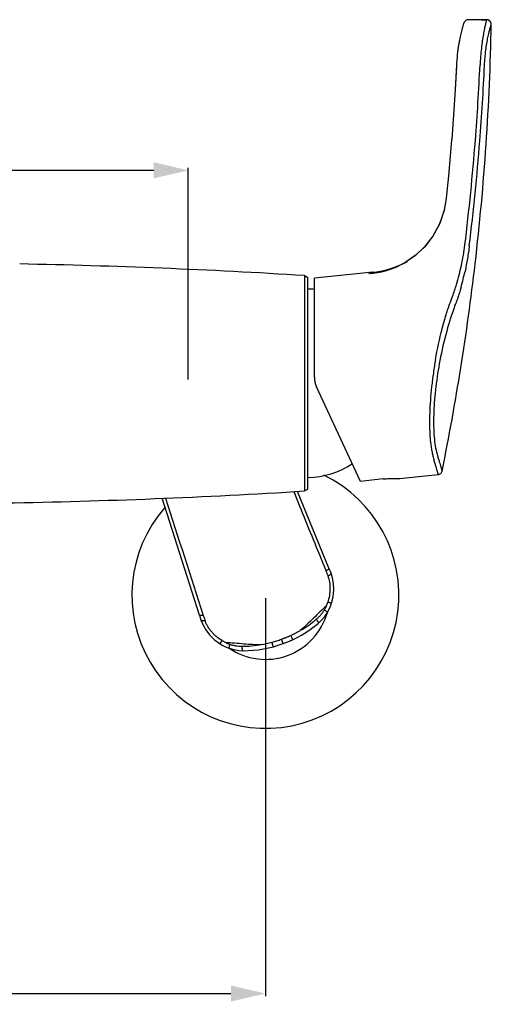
# Model space of a CAD drawing. Header units: millimetres. Extents: x 1200 to 1620, y -113 to 480.
# Tile 7 of 51: x 1299 to 1333, y -30 to 41. Entities that reach past the tile are written whole.
import ezdxf

# ---------------------------------------------------------------- set-up
doc = ezdxf.new("R2010")
doc.units = ezdxf.units.MM
doc.header["$LTSCALE"] = 0.1
doc.layers.add('DIM', color=3, linetype='Continuous')
doc.layers.add('MEMBER', color=7, linetype='Continuous')
doc.styles.get("Standard").update_dxf_attribs({"font": 'arial_0.ttf'})
doc.dimstyles.new('DIMSTYLE_1', dxfattribs={"dimtxt": 3, "dimasz": 2.5, "dimexe": 0.18, "dimexo": 0.0625, "dimgap": 0.09, "dimtad": 1, "dimdec": 3, "dimdsep": 46, "dimtxsty": 'Standard', "dimblk": '_FILLED', "dimblk1": '_FILLED', "dimblk2": '_FILLED', "dimcen": 0.09, "dimadec": 0, "dimazin": 0, "dimtp": 0.5, "dimtm": 0.5, "dimtfac": 1, "dimtdec": 3, "dimtofl": 0, "dimtmove": 0, "dimatfit": 3, "dimldrblk": '_FILLED', "dimfxl": 1, "dimtolj": 1, "dimarcsym": 0})

# ---------------------------------------------------------------- blocks, each defined once
blk = doc.blocks.new('_FILLED')
at = {"color": 0, "linetype": 'ByBlock'}
blk.add_solid([(0, 0), (-1, 0.233), (-1, -0.233)], dxfattribs=at)
blk = doc.blocks.new('*D39')
at = {"layer": 'Defpoints', "color": 0, "linetype": 'Continuous', "transparency": 16777216}
for p in [(1310.729, 30.032), (1268.395, 14.807), (1310.729, 14.807)]:
    blk.add_point(p, dxfattribs=at)
at = {"layer": 'DIM', "color": 0, "linetype": 'Continuous', "lineweight": -2, "transparency": 16777216}
for p, q in [((1268.395, 14.87), (1268.395, 30.212)), ((1270.895, 30.032), (1308.229, 30.032)), ((1310.729, 14.87), (1310.729, 30.212))]:
    blk.add_line(p, q, dxfattribs=at)
at = {"layer": 'DIM', "color": 0, "linetype": 'Continuous', "lineweight": -2, "transparency": 16777216, "xscale": 2.5, "yscale": 2.5, "zscale": 2.5, "rotation": 180}
blk.add_blockref('_FILLED', (1268.395, 30.032), dxfattribs=at)
at = {"layer": 'DIM', "color": 0, "linetype": 'Continuous', "lineweight": -2, "transparency": 16777216, "xscale": 2.5, "yscale": 2.5, "zscale": 2.5}
blk.add_blockref('_FILLED', (1310.729, 30.032), dxfattribs=at)
at = {"layer": 'DIM', "color": 0, "linetype": 'Continuous', "transparency": 16777216, "insert": (1278.306, 33.134), "char_height": 3, "attachment_point": 2}
blk.add_mtext('\\A1;127', dxfattribs=at)
blk = doc.blocks.new('*D40')
at = {"layer": 'Defpoints', "color": 0, "linetype": 'Continuous', "transparency": 16777216}
for p in [(1262.809, -0.919), (1316.315, -0.919), (1316.315, -29.643)]:
    blk.add_point(p, dxfattribs=at)
at = {"layer": 'DIM', "color": 0, "linetype": 'Continuous', "lineweight": -2, "transparency": 16777216}
for p, q in [((1262.809, -0.982), (1262.809, -29.823)), ((1316.315, -0.982), (1316.315, -29.823)), ((1265.309, -29.643), (1313.815, -29.643))]:
    blk.add_line(p, q, dxfattribs=at)
at = {"layer": 'DIM', "color": 0, "linetype": 'Continuous', "lineweight": -2, "transparency": 16777216, "xscale": 2.5, "yscale": 2.5, "zscale": 2.5, "rotation": 180}
blk.add_blockref('_FILLED', (1262.809, -29.643), dxfattribs=at)
at = {"layer": 'DIM', "color": 0, "linetype": 'Continuous', "lineweight": -2, "transparency": 16777216, "xscale": 2.5, "yscale": 2.5, "zscale": 2.5}
blk.add_blockref('_FILLED', (1316.315, -29.643), dxfattribs=at)
at = {"layer": 'DIM', "color": 0, "linetype": 'Continuous', "transparency": 16777216, "insert": (1286.762, -26.487), "char_height": 3, "attachment_point": 2}
blk.add_mtext('\\A1;130-210', dxfattribs=at)

msp = doc.modelspace()

# ---------------------------------------------------------------- linework, layer by layer
at = {"layer": 'MEMBER', "color": 7, "linetype": 'Continuous'}
for p, q in [((1331.7112, 40.9519), (1331.013, 40.9519)), ((1332.0296, 40.9519), (1331.0133, 40.9519)), ((1331.8528, 40.9519), (1331.7112, 40.9519)), ((1332.0296, 40.9519), (1331.8528, 40.9519)), ((1331.9607, 40.9519), (1332.0296, 40.9519)), ((1332.3419, 40.9519), (1332.0296, 40.9519)), ((1332.0296, 40.9519), (1332.3419, 40.9519)), ((1332.3686, 40.9507), (1332.3419, 40.9518)), ((1330.2131, 38.4099), (1330.1949, 38.2257)), ((1330.1487, 37.5529), (1330.0614, 35.8997)), ((1330.0614, 35.8997), (1329.9455, 34.0665)), ((1329.9455, 34.0665), (1329.8149, 32.2937)), ((1329.8052, 32.2155), (1329.5799, 29.6286)), ((1329.8114, 32.294), (1329.8052, 32.2155)), ((1329.5799, 29.6286), (1329.4185, 28.0044)), ((1329.4188, 28.0066), (1329.2663, 27.1423)), ((1329.2663, 27.1423), (1328.9385, 26.1807)), ((1328.9385, 26.1807), (1328.4474, 25.2703)), ((1326.1631, 23.1986), (1326.1589, 23.1964)), ((1319.1562, 22.398), (1319.156, 14.5932)), ((1319.1562, 22.398), (1319.3953, 22.2599)), ((1319.3953, 6.9266), (1319.3953, 22.2599)), ((1324.1043, 22.6498), (1319.8619, 22.204)), ((1319.8619, 15.0366), (1319.8619, 22.204)), ((1319.156, 14.5932), (1319.1562, 6.7885)), ((1323.2116, 7.4837), (1320.0181, 14.3323)), ((1328.8226, 7.9694), (1326.0286, 7.6757)), ((1324.8465, 7.6564), (1323.2116, 7.4837)), ((1324.8465, 7.6564), (1324.8548, 7.6573)), ((1320.9192, 1.1955), (1318.6348, 6.7597)), ((1319.1562, 6.7885), (1319.3953, 6.9266)), ((1311.5335, -2.2187), (1308.829, 6.2664)), ((1321.1017, -1.3564), (1321.1017, -1.3564)), ((1320.8104, -2.0166), (1320.8103, -2.0167)), ((1317.5975, -4.2789), (1317.4799, -3.9558)), ((1313.0346, -4.2926), (1313.0346, -4.2926)), ((1313.6821, -4.611), (1313.6822, -4.6111))]:
    msp.add_line(p, q, dxfattribs=at)
at = {"layer": 'MEMBER', "color": 9, "linetype": 'Continuous'}
for p, q in [((1332.6751, 40.6111), (1332.6764, 40.611)), ((1328.7115, 9.6035), (1328.7132, 9.597)), ((1320.1458, -2.8101), (1320.1452, -2.8106)), ((1314.7021, -4.7918), (1314.7012, -4.7917))]:
    msp.add_line(p, q, dxfattribs=at)
at = {"layer": 'MEMBER', "color": 7, "linetype": 'Continuous'}
for points in [[(1330.8678, 40.9185), (1330.8424, 40.9048), (1330.7738, 40.8508), (1330.7332, 40.8004), (1330.7129, 40.7659), (1330.7014, 40.7422), (1330.6926, 40.7218), (1330.6844, 40.7011), (1330.6759, 40.6784), (1330.6669, 40.6529), (1330.6571, 40.6242), (1330.6465, 40.5916), (1330.6347, 40.5545), (1330.6217, 40.5122), (1330.6073, 40.4641), (1330.5916, 40.4098), (1330.5745, 40.3488), (1330.556, 40.2809), (1330.5361, 40.2057), (1330.515, 40.1228), (1330.4925, 40.0318), (1330.4687, 39.932), (1330.4437, 39.823), (1330.418, 39.7045), (1330.3916, 39.5766), (1330.365, 39.4392), (1330.3384, 39.2926), (1330.312, 39.1369), (1330.2862, 38.9722), (1330.2613, 38.799), (1330.2376, 38.6175), (1330.2155, 38.4283), (1330.1954, 38.232), (1330.1778, 38.0291), (1330.1632, 37.8204), (1330.1549, 37.669)], [(1332.6764, 40.611), (1332.6724, 40.6691), (1332.6373, 40.774), (1332.5697, 40.8618), (1332.4771, 40.9225), (1332.3697, 40.9495)], [(1330.362, 39.4229), (1330.358, 39.4017), (1330.3318, 39.2569), (1330.306, 39.1035), (1330.2809, 38.9417), (1330.2568, 38.7721), (1330.2341, 38.5948), (1330.2131, 38.4099)], [(1330.1548, 37.6689), (1330.0612, 35.8947), (1329.9452, 34.0614), (1329.8149, 32.2937)], [(1329.4185, 28.0042), (1329.263, 27.1281), (1328.9322, 26.165), (1328.4399, 25.2574), (1327.8294, 24.4731), (1327.1729, 23.8563), (1326.5169, 23.3958), (1326.1631, 23.1986)], [(1328.4474, 25.2703), (1327.8351, 24.4807), (1327.1763, 23.8604)], [(1327.1763, 23.8604), (1326.5183, 23.398), (1326.1623, 23.1996)], [(1321.0701, 0.8184), (1321.0203, 0.9451), (1320.9564, 1.1044), (1320.9186, 1.197)], [(1321.1017, -1.3564), (1321.2209, -0.8744), (1321.2711, -0.3743), (1321.2498, 0.0829), (1321.1782, 0.4793), (1321.0701, 0.8185)], [(1320.8104, -2.0166), (1320.9122, -1.8283), (1321.0253, -1.5737), (1321.1017, -1.3564)], [(1320.1458, -2.8101), (1320.3599, -2.6112), (1320.6115, -2.3165), (1320.8103, -2.0167)], [(1311.5336, -2.2188), (1311.5642, -2.3141), (1311.6176, -2.4772), (1311.6609, -2.6063)], [(1311.6608, -2.6062), (1311.796, -2.9355), (1311.9959, -3.2852), (1312.2736, -3.6491), (1312.6335, -4), (1313.0346, -4.2926)], [(1313.0346, -4.2926), (1313.2325, -4.4098), (1313.4828, -4.5321), (1313.6821, -4.6111)], [(1313.6822, -4.6111), (1314.0273, -4.713), (1314.4094, -4.777), (1314.7012, -4.7917)]]:
    msp.add_lwpolyline(points, dxfattribs=at)
for centre, radius, start, end in [((1152.4798, 44.0324), 180.2299, 353.37947, 358.912244), ((1289.5619, -448.7615), 472.0881, 86.405914, 88.913148), ((1323.4079, 29.2805), 6.6672, 275.996035, 294.363022), ((1323.405, 29.286), 6.6734, 294.366336, 298.391522), ((1152.5257, 44.036), 180.1833, 348.539241, 353.376628), ((1319.2286, 15.2622), 6.1667, 84.082863, 88.451277), ((1321.5286, 15.0366), 1.6667, 180, 205), ((1319.2286, 13.9243), 6.1667, 271.548723, 303.306421), ((1316.3149, -0.7551), 9.6667, 138.94346, 64.005397), ((1289.5619, 477.948), 472.0881, 270.957672, 273.594086), ((1316.3149, -0.7551), 4.6667, 235.692328, 344.307821), ((1314.6903, 3.7085), 8.5, 270.079842, 309.920915)]:
    msp.add_arc(centre, radius, start, end, dxfattribs=at)
at = {"layer": 'MEMBER', "color": 9, "linetype": 'Continuous'}
for centre, radius, start, end in [((1157.4883, 45.7345), 174.5594, 355.554408, 357.351628), ((1157.1023, 45.7969), 175.2725, 355.540218, 357.333375), ((1157.367, 45.7476), 174.6813, 353.053623, 355.553211), ((1157.2071, 45.7909), 175.1675, 353.042363, 355.539505), ((1323.446, 28.5222), 5.9769, 273.554102, 296.993845), ((1323.4527, 28.499), 5.952, 301.054226, 301.815957), ((1311.8904, 26.8064), 19.3226, 344.279308, 347.747184), ((1330.0105, 21.0337), 0.7451, 77.310809, 78.478581), ((1316.6171, 25.8131), 14.136, 337.859948, 338.445613), ((1329.6147, 19.9757), 0.5189, 76.893679, 79.322567), ((1329.6632, 20.0924), 0.5371, 76.848354, 79.120571), ((1317.5026, 25.0434), 13.4375, 339.007373, 339.648762), ((3912.0211, 839.5836), 2733.0772, 197.7519761, 197.9392638), ((1301.6061, -6.7569), 20.6197, 20.998379, 22.123071), ((1317.9315, -0.2653), 3.0827, 335.770604, 341.234696), ((1318.1805, -0.3701), 2.8126, 328.931013, 335.635597), ((1331.4405, 4.1019), 20.6197, 197.876929, 199.001621), ((1314.6336, -1.6701), 2.8008, 244.356491, 251.089216), ((1314.53, 4.0719), 8.5489, 279.909799, 285.318169)]:
    msp.add_arc(centre, radius, start, end, dxfattribs=at)
at = {"layer": 'MEMBER', "color": 7, "linetype": 'Continuous'}
msp.add_open_spline([(1331.013, 40.9518), (1330.9633, 40.9518), (1330.9125, 40.9401), (1330.8678, 40.9185)], degree=3, dxfattribs=at)
at = {"layer": 'MEMBER', "color": 9, "linetype": 'Continuous'}
for points, knots in [([(1332.3343, 40.9378), (1332.3286, 40.9243), (1332.3168, 40.8876), (1332.2971, 40.8194), (1332.2726, 40.7252), (1332.2439, 40.6058), (1332.212, 40.4619), (1332.1629, 40.2243), (1332.098, 39.8741), (1332.0219, 39.3983), (1331.9517, 38.8599), (1331.8949, 38.2766), (1331.8711, 37.8742), (1331.8612, 37.6688)], [0, 0, 0, 0, 0.0133249, 0.0348584, 0.0643672, 0.1015716, 0.1461857, 0.1979177, 0.3215219, 0.468917, 0.6346682, 0.8135442, 1, 1, 1, 1]), ([(1332.3376, 40.9456), (1332.3373, 40.945), (1332.3361, 40.9425), (1332.3349, 40.9399), (1332.3341, 40.9378)], [0, 0, 0, 0, 0.2158906, 1, 1, 1, 1]), ([(1332.6681, 40.6), (1332.6687, 40.6437), (1332.6516, 40.732), (1332.5785, 40.8449), (1332.4664, 40.9193), (1332.3781, 40.9378), (1332.3343, 40.9378)], [0, 0, 0, 0, 0.2496981, 0.4994227, 0.7495066, 1, 1, 1, 1]), ([(1332.3421, 40.9519), (1332.3412, 40.9518), (1332.3396, 40.9492), (1332.3384, 40.9472), (1332.3376, 40.9456)], [0, 0, 0, 0, 0.3160896, 1, 1, 1, 1]), ([(1332.6751, 40.6123), (1332.6758, 40.654), (1332.6608, 40.7382), (1332.5949, 40.8476), (1332.4925, 40.9242), (1332.4101, 40.9471), (1332.3686, 40.9507)], [0, 0, 0, 0, 0.2499899, 0.4999083, 0.7498093, 1, 1, 1, 1]), ([(1332.1851, 37.6424), (1332.1943, 37.8305), (1332.2193, 38.1982), (1332.2774, 38.7301), (1332.3492, 39.2189), (1332.4276, 39.6489), (1332.5052, 40.0071), (1332.5669, 40.2553), (1332.6095, 40.4113), (1332.6336, 40.4951), (1332.6523, 40.5555), (1332.6632, 40.588), (1332.6681, 40.6)], [0, 0, 0, 0, 0.1880367, 0.3679432, 0.5341427, 0.6813319, 0.804372, 0.900002, 0.936772, 0.9658485, 0.9870028, 1, 1, 1, 1]), ([(1332.6681, 40.5999), (1332.6694, 40.603), (1332.6714, 40.6071), (1332.6738, 40.6119), (1332.6751, 40.6125)], [0, 0, 0, 0, 0.696975, 1, 1, 1, 1]), ([(1330.1593, 21.7638), (1330.2958, 22.2185), (1330.5356, 23.1644), (1330.7004, 24.126), (1330.7661, 24.6216)], [0, 0, 0, 0, 0.4870668, 1, 1, 1, 1]), ([(1331.0847, 24.5719), (1331.046, 24.2553), (1330.9567, 23.6305), (1330.8392, 23.0104), (1330.7729, 22.7056)], [0, 0, 0, 0, 0.5055844, 1, 1, 1, 1]), ([(1324.1044, 22.6498), (1324.1018, 22.6482), (1324.0928, 22.6456), (1324.0754, 22.6394), (1324.0491, 22.6311), (1324.015, 22.6201), (1323.9739, 22.607), (1323.9069, 22.5857), (1323.8537, 22.5687), (1323.8165, 22.5568)], [0, 0, 0, 0, 0.0295149, 0.0918582, 0.1839003, 0.3029241, 0.446535, 0.6123096, 1, 1, 1, 1]), ([(1329.7646, 20.6198), (1329.8002, 20.71), (1329.9439, 21.087), (1330.0708, 21.4704), (1330.1593, 21.7638)], [0, 0, 0, 0, 0.2403441, 1, 1, 1, 1]), ([(1330.4902, 21.5709), (1330.4606, 21.4658), (1330.3427, 21.0619), (1330.2097, 20.6623), (1330.1012, 20.3702)], [0, 0, 0, 0, 0.2594887, 1, 1, 1, 1]), ([(1328.6374, 16.3255), (1328.769, 17.0703), (1329.0051, 18.1541), (1329.3891, 19.5355), (1329.5995, 20.1796), (1329.7108, 20.4858)], [0, 0, 0, 0, 0.527602, 0.7727251, 1, 1, 1, 1]), ([(1330.0481, 20.2295), (1329.8152, 19.6199), (1329.3974, 18.3022), (1329.0901, 16.9555), (1328.9547, 16.2409)], [0, 0, 0, 0, 0.4729154, 1, 1, 1, 1]), ([(1328.6374, 16.3255), (1328.5794, 15.997), (1328.4746, 15.339), (1328.35, 14.3547), (1328.261, 13.387), (1328.2091, 12.4542), (1328.1987, 11.7069), (1328.2122, 11.1407), (1328.2329, 10.7444), (1328.2653, 10.3702), (1328.3109, 10.0202), (1328.3666, 9.6955), (1328.4089, 9.4881), (1328.4317, 9.3889)], [0, 0, 0, 0, 0.1434038, 0.2863559, 0.426446, 0.561101, 0.687862, 0.7476075, 0.8045562, 0.858425, 0.9090236, 0.9562592, 1, 1, 1, 1]), ([(1328.9547, 16.2409), (1328.8363, 15.615), (1328.6897, 14.6766), (1328.5622, 13.4343), (1328.5056, 12.5417), (1328.4899, 11.6991), (1328.5152, 10.9231), (1328.5835, 10.2299), (1328.6613, 9.7998), (1328.7115, 9.6035)], [0, 0, 0, 0, 0.2860104, 0.4259995, 0.5606275, 0.6874561, 0.8042451, 0.9089972, 1, 1, 1, 1]), ([(1328.4317, 9.3889), (1328.4559, 9.2826), (1328.5031, 9.0825), (1328.5695, 8.8426), (1328.6195, 8.67), (1328.6621, 8.5232), (1328.7012, 8.3899), (1328.7367, 8.2701), (1328.7589, 8.1959), (1328.7782, 8.1322), (1328.7942, 8.0791), (1328.8068, 8.0367), (1328.8156, 8.0049), (1328.8207, 7.985), (1328.8225, 7.9743), (1328.8228, 7.9707), (1328.8225, 7.9694)], [0, 0, 0, 0, 0.2221932, 0.4186984, 0.5069251, 0.5882768, 0.7299176, 0.7899577, 0.8426341, 0.8878419, 0.9255091, 0.9555666, 0.9779747, 0.9927511, 0.9972998, 1, 1, 1, 1]), ([(1328.7132, 9.597), (1328.7396, 9.495), (1328.7913, 9.303), (1328.8687, 9.0348), (1328.939, 8.8044), (1328.9923, 8.6366), (1329.0292, 8.5219), (1329.0521, 8.4506), (1329.0718, 8.3895), (1329.088, 8.3387), (1329.1007, 8.2982), (1329.1096, 8.268), (1329.1146, 8.249), (1329.1163, 8.2389), (1329.1166, 8.2355), (1329.1163, 8.2342)], [0, 0, 0, 0, 0.2224506, 0.419368, 0.5891074, 0.7307678, 0.7908248, 0.8435273, 0.888731, 0.9262916, 0.9561112, 0.9782481, 0.9928075, 0.9972986, 1, 1, 1, 1]), ([(1320.7077, 1.0084), (1320.515, 1.483), (1319.7384, 3.3958), (1318.9609, 5.3081), (1318.3751, 6.7453)], [0, 0, 0, 0, 0.2481744, 1, 1, 1, 1]), ([(1320.7078, 1.0084), (1320.7397, 1.0259), (1320.7849, 1.0527), (1320.8393, 1.0907), (1320.8715, 1.1164), (1320.8959, 1.1406), (1320.9146, 1.1645), (1320.9228, 1.1866), (1320.9186, 1.197)], [0, 0, 0, 0, 0.3731815, 0.5373864, 0.6794794, 0.7954974, 0.8856751, 1, 1, 1, 1]), ([(1320.8565, 0.632), (1320.8887, 0.6489), (1320.9342, 0.6748), (1320.9891, 0.712), (1321.0218, 0.7375), (1321.0468, 0.7612), (1321.0636, 0.7825), (1321.0724, 0.8015), (1321.072, 0.8137), (1321.0701, 0.8184)], [0, 0, 0, 0, 0.3694183, 0.5324393, 0.6743582, 0.791322, 0.882302, 0.9491991, 1, 1, 1, 1]), ([(1320.8503, -1.2569), (1320.9021, -1.1045), (1320.9823, -0.791), (1321.0289, -0.3088), (1320.9961, 0.1729), (1320.912, 0.4833), (1320.8565, 0.632)], [0, 0, 0, 0, 0.251104, 0.502246, 0.7524853, 1, 1, 1, 1]), ([(1320.8501, -1.2577), (1320.8676, -1.2636), (1320.9015, -1.2752), (1320.9501, -1.2923), (1320.994, -1.3083), (1321.0315, -1.3225), (1321.0615, -1.3345), (1321.0829, -1.3439), (1321.0955, -1.3504), (1321.1006, -1.354), (1321.1019, -1.3558), (1321.1017, -1.3564)], [0, 0, 0, 0, 0.2040851, 0.3964541, 0.5704358, 0.7201355, 0.8401478, 0.9269909, 0.9796632, 0.9933404, 1, 1, 1, 1]), ([(1320.7426, -1.5304), (1320.5786, -1.6757), (1320.2588, -1.9772), (1319.7944, -2.4391), (1319.3367, -2.8898), (1319.024, -3.1742), (1318.8657, -3.3069)], [0, 0, 0, 0, 0.2544145, 0.509822, 0.7602626, 1, 1, 1, 1]), ([(1320.0007, -2.5125), (1320.0588, -2.4639), (1320.1715, -2.3622), (1320.3264, -2.1948), (1320.4667, -2.0145), (1320.5507, -1.8871), (1320.5896, -1.8216)], [0, 0, 0, 0, 0.2491288, 0.4988174, 0.7491668, 1, 1, 1, 1]), ([(1320.5896, -1.8216), (1320.6224, -1.8437), (1320.6802, -1.8842), (1320.7451, -1.9347), (1320.7827, -1.9695), (1320.7987, -1.9868), (1320.8069, -1.9989), (1320.8111, -2.0069), (1320.8121, -2.0136), (1320.8104, -2.0166)], [0, 0, 0, 0, 0.3958031, 0.7057956, 0.8213957, 0.90819, 0.9406889, 0.9661972, 1, 1, 1, 1]), ([(1311.8163, -2.2278), (1311.7806, -2.2349), (1311.7287, -2.2435), (1311.6626, -2.2493), (1311.6215, -2.2503), (1311.5872, -2.2475), (1311.5575, -2.2412), (1311.537, -2.2295), (1311.5336, -2.2189)], [0, 0, 0, 0, 0.3731631, 0.5373629, 0.6794555, 0.795477, 0.8856612, 1, 1, 1, 1]), ([(1311.9443, -2.6118), (1311.9088, -2.6195), (1311.8573, -2.629), (1311.7913, -2.6357), (1311.7498, -2.6372), (1311.7154, -2.6351), (1311.6889, -2.6296), (1311.67, -2.6207), (1311.6625, -2.6111), (1311.6609, -2.6063)], [0, 0, 0, 0, 0.3694167, 0.5324364, 0.6743548, 0.7913196, 0.882298, 0.9491995, 1, 1, 1, 1]), ([(1313.1638, -4.0553), (1313.0263, -3.9713), (1312.8287, -3.8299), (1312.5896, -3.6133), (1312.4242, -3.4365), (1312.2742, -3.2472), (1312.164, -3.0791), (1312.0856, -2.9395), (1312.0141, -2.7975), (1311.9702, -2.6866), (1311.9443, -2.6118)], [0, 0, 0, 0, 0.2509591, 0.3765908, 0.5021442, 0.627493, 0.7524139, 0.8146863, 0.8767506, 1, 1, 1, 1]), ([(1318.8656, -3.3068), (1319.0657, -3.1904), (1319.4556, -2.941), (1319.8229, -2.6595), (1320.0006, -2.5123)], [0, 0, 0, 0, 0.5008295, 1, 1, 1, 1]), ([(1320.0008, -2.5125), (1320.0258, -2.5467), (1320.0608, -2.5973), (1320.1013, -2.664), (1320.1245, -2.7072), (1320.141, -2.7439), (1320.1502, -2.7733), (1320.1531, -2.795), (1320.149, -2.8068), (1320.1457, -2.8099)], [0, 0, 0, 0, 0.374866, 0.5427068, 0.6888845, 0.8081054, 0.8982117, 0.9596969, 1, 1, 1, 1]), ([(1318.1494, -3.6778), (1318.2106, -3.6498), (1318.3171, -3.5993), (1318.4673, -3.5234), (1318.602, -3.4545), (1318.7343, -3.3814), (1318.822, -3.3318), (1318.8657, -3.3069)], [0, 0, 0, 0, 0.2504555, 0.4381237, 0.6255926, 0.8129063, 1, 1, 1, 1]), ([(1313.0346, -4.2926), (1313.0341, -4.2923), (1313.0339, -4.2901), (1313.0355, -4.284), (1313.041, -4.2709), (1313.0513, -4.25), (1313.0665, -4.2215), (1313.0861, -4.1866), (1313.1095, -4.1462), (1313.1357, -4.1018), (1313.1542, -4.0711), (1313.1638, -4.0553)], [0, 0, 0, 0, 0.0066623, 0.0203437, 0.0730167, 0.1598477, 0.2798527, 0.4295406, 0.6035177, 0.7958942, 1, 1, 1, 1]), ([(1313.4215, -4.195), (1313.6406, -4.2009), (1314.0793, -4.2263), (1314.732, -4.2817), (1315.3724, -4.3327), (1315.7947, -4.3496), (1316.0013, -4.3494)], [0, 0, 0, 0, 0.2544145, 0.509822, 0.7602626, 1, 1, 1, 1]), ([(1316.7884, -4.1733), (1316.8468, -4.1577), (1316.9625, -4.1229), (1317.1361, -4.0709), (1317.309, -4.0166), (1317.4244, -3.9796), (1317.4799, -3.9558)], [0, 0, 0, 0, 0.249877, 0.4998736, 0.7499101, 1, 1, 1, 1]), ([(1316.8991, -4.4995), (1316.8982, -4.4996), (1316.8962, -4.4977), (1316.8935, -4.4937), (1316.8899, -4.4867), (1316.8833, -4.4719), (1316.8733, -4.4459), (1316.8596, -4.4066), (1316.8436, -4.3575), (1316.8259, -4.3006), (1316.8072, -4.2383), (1316.7948, -4.1953), (1316.7885, -4.1733)], [0, 0, 0, 0, 0.0070868, 0.02122, 0.0434928, 0.0744083, 0.1626691, 0.2843317, 0.4359384, 0.6108331, 0.8015109, 1, 1, 1, 1]), ([(1317.4799, -3.9558), (1317.5084, -3.9457), (1317.5644, -3.923), (1317.6498, -3.8924), (1317.7334, -3.8573), (1317.845, -3.811), (1317.9842, -3.7525), (1318.0946, -3.7033), (1318.1494, -3.6778)], [0, 0, 0, 0, 0.1250229, 0.250071, 0.3751078, 0.5001277, 0.7501044, 1, 1, 1, 1]), ([(1318.1493, -3.6778), (1318.1586, -3.6987), (1318.1768, -3.7397), (1318.2025, -3.7994), (1318.2256, -3.8544), (1318.2449, -3.9023), (1318.2596, -3.9413), (1318.2687, -3.9676), (1318.2731, -3.9832), (1318.2748, -3.9909), (1318.2754, -3.9957), (1318.275, -3.9985), (1318.2744, -3.999)], [0, 0, 0, 0, 0.1984652, 0.3891333, 0.5640284, 0.7156428, 0.8373158, 0.9255854, 0.9565042, 0.9787793, 0.9929134, 1, 1, 1, 1]), ([(1313.7259, -4.3197), (1313.715, -4.3578), (1313.6967, -4.4259), (1313.6795, -4.5064), (1313.6731, -4.5572), (1313.672, -4.5807), (1313.6734, -4.5952), (1313.6754, -4.604), (1313.6789, -4.6099), (1313.6821, -4.6111)], [0, 0, 0, 0, 0.3957959, 0.7058202, 0.8214307, 0.9082283, 0.940726, 0.9662305, 1, 1, 1, 1]), ([(1313.7259, -4.3197), (1313.7978, -4.3449), (1313.9441, -4.3885), (1314.1674, -4.4365), (1314.3936, -4.4651), (1314.5454, -4.4705), (1314.6211, -4.4703)], [0, 0, 0, 0, 0.2508377, 0.5011938, 0.7508807, 1, 1, 1, 1]), ([(1314.7013, -4.7915), (1314.6967, -4.7913), (1314.6859, -4.7848), (1314.6742, -4.7664), (1314.6624, -4.738), (1314.6514, -4.6992), (1314.6415, -4.6512), (1314.6296, -4.5741), (1314.6239, -4.5129), (1314.621, -4.4706)], [0, 0, 0, 0, 0.0403031, 0.1017883, 0.1918946, 0.3111154, 0.4572931, 0.625134, 1, 1, 1, 1]), ([(1314.6211, -4.4702), (1314.8518, -4.4689), (1315.3141, -4.4483), (1315.7731, -4.3888), (1316.0012, -4.3493)], [0, 0, 0, 0, 0.4991705, 1, 1, 1, 1])]:
    msp.add_open_spline(points, degree=3, knots=knots, dxfattribs=at)
at = {"layer": 'MEMBER', "color": 7, "linetype": 'Continuous'}
for points, knots in [([(1328.8225, 7.9694), (1328.8573, 7.9731), (1328.9259, 7.9924), (1329.0159, 8.0498), (1329.0816, 8.1339), (1329.1074, 8.2003), (1329.1144, 8.2346)], [0, 0, 0, 0, 0.2499909, 0.4999373, 0.7499627, 1, 1, 1, 1]), ([(1324.8548, 7.6573), (1324.9307, 7.6654), (1325.0798, 7.6789), (1325.2969, 7.6916), (1325.4689, 7.6963), (1325.5961, 7.697), (1325.6813, 7.6963), (1325.7586, 7.6946), (1325.8272, 7.6922), (1325.8863, 7.6894), (1325.9355, 7.6864), (1325.9701, 7.6838), (1325.9924, 7.6817), (1326.0051, 7.6803), (1326.0148, 7.6791), (1326.0223, 7.678), (1326.0259, 7.677), (1326.0286, 7.6763), (1326.0286, 7.6757)], [0, 0, 0, 0, 0.1945319, 0.3818371, 0.5545678, 0.6333711, 0.7060764, 0.7720028, 0.8305006, 0.881027, 0.9230788, 0.9562578, 0.9694192, 0.9802434, 0.9887081, 0.9948052, 0.998538, 1, 1, 1, 1])]:
    msp.add_open_spline(points, degree=3, knots=knots, dxfattribs=at)
at = {"layer": 'MEMBER', "color": 9, "linetype": 'Continuous'}
msp.add_open_spline([(1313.4215, -4.195), (1313.3329, -4.1538), (1313.2472, -4.1062), (1313.1638, -4.0553)], degree=3, dxfattribs=at)

# ---------------------------------------------------------------- dimensions: what is measured, and where the dimension line sits
at = {"layer": 'DIM', "linetype": 'Continuous'}
for base, p1, p2, text, picture, middle in [((1310.7286, 30.0317), (1268.3953, 14.8071), (1310.7286, 14.8071), '127', '*D39', (1278.3061, 30.0317)), ((1316.3149, -29.6428), (1262.8089, -0.9191), (1316.3149, -0.9191), '130-210', '*D40', (1286.7619, -29.6428))]:
    dim = msp.add_linear_dim(base=base, p1=p1, p2=p2, text=text, dimstyle='DIMSTYLE_1', dxfattribs=at)
    dim.commit()
    dim.dimension.update_dxf_attribs({"geometry": picture, "text_midpoint": middle, "dimtype": 160})

doc.saveas('drawing.dxf')
